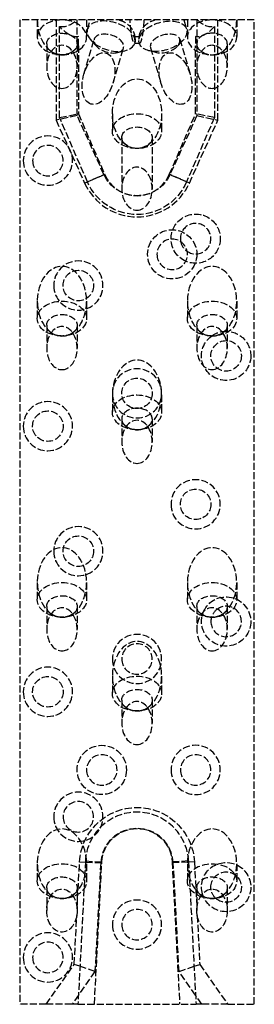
# Model space of a CAD drawing. Header units: millimetres. Extents: x -25 to 25, y -210 to 0.
import ezdxf

# ---------------------------------------------------------------- set-up
doc = ezdxf.new("R2010")
doc.units = ezdxf.units.MM
doc.header["$LTSCALE"] = 10
doc.linetypes.add('ALLCAD_Strich', pattern=[0.2, 0.15, -0.05])
doc.layers.add('BESCH_KONT_sich_schn_ansi_2d', color=40, linetype='Continuous')

msp = doc.modelspace()

# ---------------------------------------------------------------- linework, layer by layer
at = {"layer": 'BESCH_KONT_sich_schn_ansi_2d', "linetype": 'ALLCAD_Strich', "extrusion": (0, 1, -2.220446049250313e-16)}
for p, q in [((-25, 2.842170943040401e-14), (-25.00000000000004, -210)), ((25.00000000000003, -2.842170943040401e-14), (-25.00000000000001, 5.684341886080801e-14)), ((-21.24999999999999, 1.4210854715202e-14), (-21.24999999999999, -3.712310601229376)), ((-17.25000000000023, 0), (-17.25000000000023, -21.37610492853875)), ((-12.75000000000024, -5.126524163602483), (-12.75000000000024, 0)), ((-10.74999999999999, 1.4210854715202e-14), (-10.74999999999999, -3.712310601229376)), ((-10.56097716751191, -1.976599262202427), (-9.975481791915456, 1.4210854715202e-14)), ((12.74999999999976, 0), (12.74999999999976, -5.126524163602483)), ((-16.5, -20.82842712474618), (-16.49999999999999, -1.39087274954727)), ((-0.00984496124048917, -0.007131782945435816), (-0.00984496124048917, -0.00449612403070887)), ((-0.008139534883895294, -0.00449612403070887), (-0.008139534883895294, -0.007131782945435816)), ((-0.007131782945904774, -0.001782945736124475), (-0.00635658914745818, -0.001782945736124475)), ((-0.00635658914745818, -0.00984496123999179), (-0.007131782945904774, -0.00984496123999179)), ((-0.006511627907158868, -0.003333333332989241), (-0.006976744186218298, -0.003333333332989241)), ((-0.006976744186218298, -0.00829457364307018), (-0.006511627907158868, -0.00829457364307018)), ((-0.005348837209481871, -0.007131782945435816), (-0.005348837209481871, -0.00449612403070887)), ((-0.003643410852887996, -0.00449612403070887), (-0.003643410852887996, -0.007131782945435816)), ((-0.002713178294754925, -0.009689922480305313), (-0.002713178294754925, -0.001937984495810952)), ((-0.002713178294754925, -0.001937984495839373), (0.001007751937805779, -0.001937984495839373)), ((-0.00100775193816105, -0.009689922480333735), (-0.002713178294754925, -0.009689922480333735)), ((0.001007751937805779, -0.007054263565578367), (-0.00100775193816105, -0.007054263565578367)), ((-0.00100775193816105, -0.007054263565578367), (-0.00100775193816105, -0.009689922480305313)), ((0.0005632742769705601, -0.00348837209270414), (-0.0009871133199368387, -0.00348837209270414)), ((-0.0009871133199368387, -0.00348837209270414), (-0.0009871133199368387, -0.005658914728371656)), ((-0.0009871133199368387, -0.005658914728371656), (0.0005632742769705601, -0.005658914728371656)), ((0.001493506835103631, -0.004728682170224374), (0.001493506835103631, -0.004418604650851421)), ((0.003178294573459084, -0.004108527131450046), (0.003178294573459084, -0.004883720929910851)), ((0.003953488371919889, -0.007131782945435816), (0.003953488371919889, -0.00449612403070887)), ((0.005658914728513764, -0.00449612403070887), (0.005658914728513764, -0.007131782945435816)), ((0.006666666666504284, -0.001782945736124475), (0.007441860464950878, -0.001782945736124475)), ((0.007441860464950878, -0.00984496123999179), (0.006666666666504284, -0.00984496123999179)), ((0.00728682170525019, -0.003333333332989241), (0.006821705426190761, -0.003333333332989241)), ((0.006821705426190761, -0.00829457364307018), (0.00728682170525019, -0.00829457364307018)), ((0.008449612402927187, -0.007131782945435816), (0.008449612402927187, -0.00449612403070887)), ((0.01015503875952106, -0.00449612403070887), (0.01015503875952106, -0.007131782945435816)), ((9.975481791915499, -1.4210854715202e-14), (10.56097716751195, -1.976599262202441)), ((10.75000000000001, -1.4210854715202e-14), (10.75000000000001, -3.712310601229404)), ((16.50000000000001, -1.39087274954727), (16.50000000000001, -20.82842712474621)), ((17.24999999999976, -21.37610492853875), (17.24999999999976, -2.842170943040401e-14)), ((21.25000000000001, -2.842170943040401e-14), (21.25000000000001, -3.712310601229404)), ((24.99999999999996, -210), (25.00000000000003, -2.842170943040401e-14)), ((-12.49999999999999, -5.533985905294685), (-12.49999999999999, -3.533985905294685)), ((-11.31883282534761, -11.5769501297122), (-9.108641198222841, -4.115468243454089)), ((9.10864119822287, -4.115468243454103), (11.31883282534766, -11.57695012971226)), ((12.50000000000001, -3.533985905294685), (12.50000000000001, -5.533985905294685)), ((-19.24999999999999, -5.126524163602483), (-19.24999999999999, -10)), ((-12.74999999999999, -5.126524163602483), (-12.74999999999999, -10)), ((-12.49999999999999, -5.533985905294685), (-12.5, -20.00000000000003)), ((-8.587946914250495, -5.631038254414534), (-9.719855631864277, -4.424827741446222)), ((-5.086504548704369, -13.42304987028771), (-2.876312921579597, -5.961567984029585)), ((-0.5644394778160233, -4.945268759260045), (0.564439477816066, -4.945268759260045)), ((-0.4933699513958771, -4.958760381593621), (-0.4486172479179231, -4.807677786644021)), ((0.4485816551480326, -4.807557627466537), (0.4933699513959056, -4.958760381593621)), ((2.876312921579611, -5.9615679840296), (5.086504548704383, -13.42304987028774)), ((8.587946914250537, -5.631038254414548), (9.719855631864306, -4.424827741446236)), ((12.50000000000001, -20), (12.50000000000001, -5.533985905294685)), ((12.75000000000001, -5.126524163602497), (12.75000000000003, -10.00000000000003)), ((19.25000000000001, -5.126524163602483), (19.25000000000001, -10.00000000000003)), ((-4.138442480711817, -6.949041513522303), (-2.532194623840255, -6.553909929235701)), ((4.138442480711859, -6.949041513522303), (2.532194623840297, -6.553909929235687)), ((-12.75000000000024, -20.4031704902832), (-12.75000000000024, -10)), ((12.74999999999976, -10.00000000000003), (12.74999999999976, -20.40317049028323)), ((-12.75000000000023, -20.40317049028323), (-17.25000000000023, -21.37610492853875)), ((-16.5, -20.82842712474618), (-12.5, -20)), ((-10.55403159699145, -34.56753949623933), (-16.5, -20.82842712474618)), ((-7.057798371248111, -32.9515593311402), (-12.75000000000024, -20.40317049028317)), ((-12.49999999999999, -20.00000000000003), (-6.883064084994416, -32.97883010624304)), ((-5.249999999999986, -20), (-5.249999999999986, -23.71231060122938)), ((5.250000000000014, -20), (5.250000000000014, -23.71231060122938)), ((6.88306408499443, -32.97883010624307), (12.50000000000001, -20)), ((12.74999999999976, -20.40317049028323), (7.057798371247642, -32.9515593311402)), ((16.50000000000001, -20.82842712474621), (10.55403159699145, -34.56753949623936)), ((16.50000000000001, -20.82842712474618), (12.50000000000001, -20)), ((12.74999999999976, -20.40317049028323), (17.24999999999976, -21.37610492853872)), ((-17.25000000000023, -21.37610492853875), (-11.1558748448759, -34.81052926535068)), ((11.15587484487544, -34.81052926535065), (17.24999999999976, -21.37610492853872)), ((-3.249999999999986, -25.12652416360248), (-3.249999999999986, -36)), ((3.250000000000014, -25.12652416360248), (3.250000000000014, -36)), ((-11.15587484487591, -34.81052926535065), (-7.057798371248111, -32.9515593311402)), ((-6.883064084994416, -32.97883010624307), (-10.55403159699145, -34.56753949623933)), ((10.55403159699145, -34.56753949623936), (6.88306408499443, -32.97883010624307)), ((11.15587484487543, -34.81052926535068), (7.057798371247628, -32.95155933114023)), ((-21.25, -60.00000000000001), (-21.25, -63.71231060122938)), ((-10.75, -59.99999999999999), (-10.75, -63.71231060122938)), ((10.75, -60.00000000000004), (10.75, -63.7123106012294)), ((21.25, -60.00000000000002), (21.25, -63.7123106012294)), ((-19.25, -65.12652416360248), (-19.25, -70)), ((-12.75, -65.12652416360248), (-12.75, -70)), ((12.75, -65.1265241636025), (12.75, -70.00000000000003)), ((19.25, -65.12652416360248), (19.25, -70.00000000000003)), ((-5.250000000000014, -80), (-5.250000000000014, -83.71231060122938)), ((5.249999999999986, -80), (5.249999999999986, -83.71231060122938)), ((-3.250000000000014, -85.12652416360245), (-3.250000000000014, -90)), ((3.249999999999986, -85.12652416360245), (3.249999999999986, -90)), ((-21.25000000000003, -120), (-21.25000000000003, -123.7123106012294)), ((-10.75000000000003, -120), (-10.75000000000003, -123.7123106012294)), ((10.74999999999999, -120), (10.74999999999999, -123.7123106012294)), ((21.24999999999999, -120), (21.24999999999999, -123.7123106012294)), ((-19.25000000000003, -125.1265241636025), (-19.25000000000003, -130)), ((-12.75000000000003, -125.1265241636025), (-12.75000000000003, -130)), ((12.74999999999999, -125.1265241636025), (12.74999999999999, -130)), ((19.24999999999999, -125.1265241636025), (19.24999999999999, -130)), ((-5.250000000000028, -140), (-5.250000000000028, -143.7123106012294)), ((5.249999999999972, -140), (5.249999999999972, -143.7123106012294)), ((-3.250000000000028, -145.1265241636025), (-3.250000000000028, -150)), ((3.249999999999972, -145.1265241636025), (3.249999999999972, -150)), ((-21.25000000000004, -180), (-21.25000000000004, -183.7123106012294)), ((-12.75944062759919, -189.6499287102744), (-12.23321180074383, -179.6088845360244)), ((-10.98492488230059, -179.4243044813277), (-12.58732918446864, -210)), ((-12.23321180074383, -179.6088845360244), (-10.99799094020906, -179.6736197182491)), ((-10.99799094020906, -179.6736197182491), (-7.739378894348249, -179.8443963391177)), ((-10.98492488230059, -179.4243044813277), (-7.489721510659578, -179.607480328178)), ((-10.75000000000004, -180), (-10.75000000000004, -183.7123106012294)), ((-9.082525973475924, -210), (-7.489721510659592, -179.607480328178)), ((-7.739378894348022, -179.8443963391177), (-8.95291266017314, -203)), ((10.98492488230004, -179.4243044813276), (7.489721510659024, -179.6074803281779)), ((7.489721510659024, -179.6074803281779), (9.082525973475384, -210)), ((10.9979909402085, -179.6736197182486), (7.739378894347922, -179.8443963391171)), ((8.952912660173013, -203), (7.739378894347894, -179.8443963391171)), ((10.74999999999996, -180), (10.74999999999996, -183.7123106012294)), ((10.98492488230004, -179.4243044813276), (12.58732918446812, -210)), ((12.2332118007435, -179.6088845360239), (10.9979909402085, -179.6736197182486)), ((12.23321180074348, -179.6088845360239), (12.75944062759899, -189.6499287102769)), ((21.24999999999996, -180), (21.24999999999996, -183.7123106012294)), ((-19.25000000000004, -185.1265241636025), (-19.25000000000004, -190)), ((-12.75000000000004, -185.1265241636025), (-12.75000000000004, -189.9736310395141)), ((12.74999999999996, -185.1265241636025), (12.74999999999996, -189.9736310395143)), ((19.24999999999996, -185.1265241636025), (19.24999999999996, -190)), ((-13.37921364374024, -201.4759023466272), (-12.83134035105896, -191.02185716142)), ((12.83134035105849, -191.0218571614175), (13.37921364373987, -201.4759023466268)), ((-19.34785107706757, -210), (-13.37921364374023, -201.4759023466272)), ((-12.16255529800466, -201.8948314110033), (-13.37921364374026, -201.4759023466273)), ((12.16255529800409, -201.8948314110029), (13.37921364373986, -201.4759023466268)), ((13.3792136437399, -201.4759023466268), (19.34785107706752, -210)), ((-8.95291266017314, -203), (-12.48482442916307, -208.044092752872)), ((-8.95291266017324, -203.0000000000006), (-12.16255529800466, -201.8948314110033)), ((8.952912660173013, -203), (12.16255529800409, -201.8948314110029)), ((12.4848244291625, -208.0440927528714), (8.952912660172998, -203)), ((-19.34785107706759, -210), (-25.00000000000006, -210)), ((-13.85436542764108, -210), (-19.34785107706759, -210)), ((-12.48482442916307, -208.044092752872), (-13.85436542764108, -210)), ((-12.58732918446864, -210), (-13.85436542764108, -210)), ((-12.58732918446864, -210), (12.58732918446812, -210)), ((13.85436542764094, -210), (12.4848244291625, -208.0440927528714)), ((13.85436542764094, -210), (12.58732918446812, -210)), ((19.3478510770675, -210), (13.85436542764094, -210)), ((19.3478510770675, -210), (24.99999999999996, -210))]:
    msp.add_line(p, q, dxfattribs=at)
at = {"layer": 'BESCH_KONT_sich_schn_ansi_2d', "linetype": 'ALLCAD_Strich', "extrusion": (0, -2.220446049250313e-16, -1)}
for centre, radius in [((19.00000000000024, -30), 5.25), ((19.00000000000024, -30), 3.25), ((-7.5, -50), 3.25), ((12.50000000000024, -56.66), 5.25), ((2.557953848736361e-13, -79.66), 5.25), ((19.00000000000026, -86.66), 5.25), ((-12.49999999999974, -103.33), 5.25), ((12.50000000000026, -113.33), 5.25), ((2.700062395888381e-13, -136.33), 5.25), ((2.700062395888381e-13, -136.33), 3.25), ((19.00000000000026, -143.33), 5.25), ((-12.49999999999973, -160), 5.25), ((7.500000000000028, -160), 3.25), ((-12.49999999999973, -160), 3.25), ((12.50000000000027, -170), 5.25), ((12.50000000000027, -170), 3.25), ((2.700062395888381e-13, -193), 5.25), ((2.700062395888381e-13, -193), 3.25), ((19.00000000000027, -200), 5.25), ((19.00000000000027, -200), 3.25)]:
    msp.add_circle(centre, radius, dxfattribs=at)
at = {"layer": 'BESCH_KONT_sich_schn_ansi_2d', "linetype": 'ALLCAD_Strich'}
for centre, radius in [((7.5, -50), 5.25), ((-12.50000000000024, -56.66), 3.25), ((18.99999999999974, -71.66), 3.25), ((-2.557953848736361e-13, -79.66), 3.25), ((-19.00000000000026, -86.66), 3.25), ((12.49999999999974, -103.33), 3.25), ((-12.50000000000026, -113.33), 3.25), ((-19.00000000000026, -143.33), 3.25), ((-7.500000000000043, -160), 5.25)]:
    msp.add_circle(centre, radius, dxfattribs=at)
at = {"layer": 'BESCH_KONT_sich_schn_ansi_2d', "linetype": 'ALLCAD_Strich', "extrusion": (0, -2.220446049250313e-16, -1)}
for centre, radius, start, end in [((0.007131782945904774, -0.00449612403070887), 0.002713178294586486, 0, 89.99999999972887), ((0.007131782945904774, -0.007131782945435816), 0.002713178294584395, 270.0000000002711, 0), ((0.006356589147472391, -0.00449612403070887), 0.002713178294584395, 90.00000000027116, 180), ((0.006356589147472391, -0.007131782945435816), 0.002713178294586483, 180, 269.9999999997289), ((-0.001007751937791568, -0.004108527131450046), 0.002170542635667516, 90.00000000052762, 180), ((-0.001007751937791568, -0.004883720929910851), 0.002170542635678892, 180, 269.9999999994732), ((-0.006666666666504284, -0.00449612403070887), 0.002713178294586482, 0, 89.99999999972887), ((-0.006666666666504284, -0.007131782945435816), 0.002713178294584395, 270, 359.9999999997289), ((-0.007441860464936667, -0.00449612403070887), 0.002713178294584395, 90.00000000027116, 180), ((-0.007441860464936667, -0.007131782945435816), 0.002713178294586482, 180, 269.9999999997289), ((2.415845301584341e-13, -29.74999999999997), 7.750000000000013, 204.4000000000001, 335.5999999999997), ((0, -30.00000000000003), 11.49999999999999, 203.4018390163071, 336.5981609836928), ((-12.49999999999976, -46.66), 5.249999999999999, 358.9134218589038, 180), ((-12.49999999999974, -46.66), 5.249999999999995, 293.600731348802, 358.9134218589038), ((-12.49999999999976, -46.66), 5.249999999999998, 180, 293.600731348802), ((-18.99999999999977, -71.66000000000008), 5.250000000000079, 53.8036089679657, 80.09326145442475), ((-18.99999999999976, -71.66000000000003), 5.250000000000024, 80.09326145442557, 180), ((-18.99999999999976, -71.66), 5.249999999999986, 180, 53.80360896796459), ((-18.99999999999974, -128.33), 5.250000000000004, 24.51871204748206, 180), ((-18.99999999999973, -128.33), 5.250000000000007, 180, 16.4423751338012), ((-18.99999999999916, -128.3299999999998), 5.249999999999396, 16.44237513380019, 24.51871204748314), ((1.84741111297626e-13, -180.2500000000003), 12.25000000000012, 2.999999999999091, 176.9999999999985), ((2.700062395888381e-13, -180), 7.500000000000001, 2.999999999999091, 177.0000000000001), ((-18.99999999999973, -185), 5.25, 344.1494507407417, 180), ((-18.99999999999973, -185), 3.25, 0, 313.7445763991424), ((-19.00000000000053, -184.9999999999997), 5.250000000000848, 338.4166798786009, 344.1494507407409), ((-18.99999999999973, -185), 5.25, 180, 338.4166798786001), ((-19.00000000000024, -185), 3.250000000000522, 352.6694148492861, 359.9999999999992), ((-18.99999999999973, -185), 3.250000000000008, 313.7445763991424, 352.6694148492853)]:
    msp.add_arc(centre, radius, start, end, dxfattribs=at)
at = {"layer": 'BESCH_KONT_sich_schn_ansi_2d', "linetype": 'ALLCAD_Strich'}
for centre, radius, start, end in [((-0.006976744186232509, -0.00449612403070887), 0.001162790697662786, 89.999999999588, 180), ((-0.006976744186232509, -0.007131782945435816), 0.001162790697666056, 180, 270.000000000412), ((-0.006511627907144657, -0.00449612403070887), 0.001162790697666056, 0, 90.000000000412), ((-0.006511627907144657, -0.007131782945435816), 0.001162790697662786, 270, 4.119963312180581e-10), ((0.0005632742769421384, -0.004418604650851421), 0.0009302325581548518, 0, 89.99999999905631), ((0.0005632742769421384, -0.004728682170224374), 0.0009302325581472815, 270, 359.9999999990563), ((0.00682170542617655, -0.00449612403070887), 0.001162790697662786, 89.999999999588, 180), ((0.00682170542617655, -0.007131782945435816), 0.001162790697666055, 180, 270.000000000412), ((0.007286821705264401, -0.00449612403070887), 0.001162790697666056, 0, 90.000000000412), ((0.007286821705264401, -0.007131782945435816), 0.001162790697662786, 269.999999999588, 0), ((1.4210854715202e-14, -30.00000000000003), 7.500000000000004, 203.4018390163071, 336.5981609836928), ((-2.273736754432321e-13, -29.75000000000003), 12.25000000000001, 204.4000000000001, 335.5999999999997), ((12.49999999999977, -46.66000000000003), 3.249999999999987, 236.0640643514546, 179.9999999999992), ((12.49999999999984, -46.66), 3.250000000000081, 180, 191.4217824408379), ((12.49999999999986, -46.65999999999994), 3.25000000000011, 191.4217824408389, 236.0640643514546), ((18.99999999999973, -128.33), 3.25, 180, 125.4552081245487), ((18.99999999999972, -128.33), 3.249999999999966, 125.4552081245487, 163.7885707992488), ((18.99999999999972, -128.33), 3.249999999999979, 163.788570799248, 180), ((-2.700062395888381e-13, -180.0000000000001), 11, 2.999999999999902, 177.0000000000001), ((-5.684341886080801e-14, -180.25), 7.749999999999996, 3.000000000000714, 177.0000000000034)]:
    msp.add_arc(centre, radius, start, end, dxfattribs=at)
for centre, major_axis, ratio, start_param, end_param in [((-15.99999999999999, 0), (2.512147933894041e-15, 7.424621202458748), 0.7071067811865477, 1.57079632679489, 2.696110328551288), ((-15.99999999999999, -3.712310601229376), (-5.250000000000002, 4.904669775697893e-15), 0.7071067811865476, -1.570796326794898, 1.570796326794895), ((-15.99999999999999, 6), (2.512147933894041e-15, 7.424621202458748), 0.7071067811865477, 3.046209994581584, 3.771432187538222), ((-15.99999999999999, -3.712310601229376), (5.250000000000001, 2.631774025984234e-15), 0.7071067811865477, -1.570796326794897, 1.570796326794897), ((5.527173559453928, -3.467679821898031), (-5.033803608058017, -1.491080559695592), 0.5735764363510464, -6.75989230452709, -0.4767069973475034), ((16.00000000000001, -3.712310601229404), (-5.250000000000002, 7.416817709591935e-15), 0.7071067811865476, -1.570796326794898, 1.570796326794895), ((16.00000000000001, 5.999999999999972), (2.512147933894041e-15, 7.424621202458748), 0.7071067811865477, 2.511753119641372, 3.236975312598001), ((16.00000000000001, -3.712310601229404), (5.250000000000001, 2.631774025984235e-15), 0.7071067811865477, -1.570796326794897, 1.570796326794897), ((16.00000000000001, -2.842170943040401e-14), (2.512147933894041e-15, 7.424621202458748), 0.7071067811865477, -2.696110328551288, -1.570796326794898), ((16.00000000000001, -5.126524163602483), (3.250000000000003, -3.33066907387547e-15), 0.7071067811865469, -0.7850855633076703, 3.141592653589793), ((-15.99999999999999, 0), (2.512147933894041e-15, 7.424621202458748), 0.7071067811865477, -2.696110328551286, -2.411864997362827), ((16.00000000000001, -2.842170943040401e-14), (2.512147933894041e-15, 7.424621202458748), 0.7071067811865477, 2.411864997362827, 2.696110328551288), ((16.00000000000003, -5.126524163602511), (-3.250000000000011, 2.842170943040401e-14), 0.7071067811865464, -2.664535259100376e-15, 0.7850855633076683), ((-15.99999999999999, 0), (2.512147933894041e-15, 7.424621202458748), 0.7071067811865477, 2.696110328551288, 3.141592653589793), ((-15.99999999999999, 0), (2.512147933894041e-15, 7.424621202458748), 0.7071067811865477, -3.141592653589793, -2.696110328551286), ((-8.202668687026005, -12.49999999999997), (1.609288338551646, 5.43286638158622), 0.5735764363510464, -3.141592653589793, 3.141592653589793), ((8.20266868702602, -12.49999999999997), (-1.609288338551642, 5.43286638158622), 0.5735764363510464, -3.141592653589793, 3.141592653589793), ((16.00000000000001, -5.126524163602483), (3.250000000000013, 2.34035013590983e-13), 0.7071067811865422, -2.356507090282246, -0.7850855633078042), ((16.00000000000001, -2.842170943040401e-14), (2.512147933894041e-15, 7.424621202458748), 0.7071067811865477, 2.696110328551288, 3.141592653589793), ((16.00000000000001, -2.842170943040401e-14), (2.512147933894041e-15, 7.424621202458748), 0.7071067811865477, -3.141592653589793, -2.696110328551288), ((1.4210854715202e-14, -20), (2.512147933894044e-15, 7.424621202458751), 0.7071067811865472, -3.141592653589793, 3.141592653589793), ((1.4210854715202e-14, -23.71231060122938), (5.25, -1.776356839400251e-15), 0.7071067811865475, -1.570796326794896, 4.71238898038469), ((1.4210854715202e-14, -25.12652416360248), (3.25, -1.099649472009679e-15), 0.7071067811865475, -3.141592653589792, 3.141592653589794), ((-16, -60), (2.512147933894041e-15, 7.424621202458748), 0.7071067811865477, -2.696110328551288, 2.696110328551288), ((16, -60.00000000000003), (2.512147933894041e-15, 7.424621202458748), 0.7071067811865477, -2.696110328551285, 2.696110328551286), ((-16, -63.71231060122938), (5.25, -1.776356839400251e-15), 0.7071067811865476, -1.570796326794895, 4.712388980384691), ((16, -63.7123106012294), (5.25, -1.776356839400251e-15), 0.7071067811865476, -1.570796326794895, 4.712388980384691), ((-16, -60), (2.512147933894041e-15, 7.424621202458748), 0.7071067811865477, 2.696110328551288, 3.141592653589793), ((-16, -60), (2.512147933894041e-15, 7.424621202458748), 0.7071067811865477, -3.141592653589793, -2.696110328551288), ((16, -60.00000000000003), (2.512147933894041e-15, 7.424621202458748), 0.7071067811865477, 2.696110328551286, 3.141592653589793), ((16, -60.00000000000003), (2.512147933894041e-15, 7.424621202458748), 0.7071067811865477, -3.141592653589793, -2.696110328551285), ((-1.4210854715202e-14, -80), (2.512147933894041e-15, 7.424621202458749), 0.7071067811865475, -2.696110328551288, 2.696110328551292), ((-1.4210854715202e-14, -83.71231060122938), (5.25, -1.776356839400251e-15), 0.7071067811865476, -1.570796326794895, 4.712388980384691), ((0, -85.12652416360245), (3.249999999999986, -2.886579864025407e-15), 0.7071067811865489, -0.785085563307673, 3.14159265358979), ((-1.4210854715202e-14, -85.12652416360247), (-3.249999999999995, 1.4210854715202e-14), 0.7071067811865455, -3.552713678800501e-15, 0.7850855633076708), ((-1.4210854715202e-14, -85.12652416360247), (3.249999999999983, 2.302602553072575e-13), 0.7071067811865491, -2.356507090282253, -0.7850855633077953), ((-1.4210854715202e-14, -80), (2.512147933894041e-15, 7.424621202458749), 0.7071067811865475, 2.696110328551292, 3.141592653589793), ((-1.4210854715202e-14, -80), (2.512147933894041e-15, 7.424621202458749), 0.7071067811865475, -3.141592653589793, -2.696110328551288), ((-16.00000000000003, -120), (2.512147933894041e-15, 7.424621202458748), 0.7071067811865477, -2.696110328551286, 2.696110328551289), ((15.99999999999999, -120), (2.512147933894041e-15, 7.424621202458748), 0.7071067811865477, -2.696110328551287, 2.696110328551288), ((-16.00000000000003, -123.7123106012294), (5.25, -1.776356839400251e-15), 0.7071067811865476, -1.570796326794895, 4.712388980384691), ((15.99999999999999, -123.7123106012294), (5.25, -1.776356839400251e-15), 0.7071067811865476, -1.570796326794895, 4.712388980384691), ((-16.00000000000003, -120), (2.512147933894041e-15, 7.424621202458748), 0.7071067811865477, 2.696110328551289, 3.141592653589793), ((-16.00000000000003, -120), (2.512147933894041e-15, 7.424621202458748), 0.7071067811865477, -3.141592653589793, -2.696110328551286), ((15.99999999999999, -120), (2.512147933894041e-15, 7.424621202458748), 0.7071067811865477, 2.696110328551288, 3.141592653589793), ((15.99999999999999, -120), (2.512147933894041e-15, 7.424621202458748), 0.7071067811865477, -3.141592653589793, -2.696110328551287), ((-2.842170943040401e-14, -140), (2.512147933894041e-15, 7.424621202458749), 0.7071067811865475, -2.696110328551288, 2.696110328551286), ((-2.842170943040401e-14, -143.7123106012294), (5.25, -1.776356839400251e-15), 0.7071067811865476, -1.570796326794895, 4.712388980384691), ((-2.842170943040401e-14, -140), (2.512147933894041e-15, 7.424621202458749), 0.7071067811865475, 2.696110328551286, 3.141592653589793), ((-2.842170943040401e-14, -140), (2.512147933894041e-15, 7.424621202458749), 0.7071067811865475, -3.141592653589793, -2.696110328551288), ((-16.00000000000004, -180), (2.512147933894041e-15, 7.424621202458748), 0.7071067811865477, -2.696110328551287, 2.696110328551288), ((15.99999999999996, -180), (2.512147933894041e-15, 7.424621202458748), 0.7071067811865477, -2.696110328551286, 2.696110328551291), ((-16.00000000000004, -183.7123106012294), (5.25, -1.776356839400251e-15), 0.7071067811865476, -1.570796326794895, 4.712388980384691), ((15.99999999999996, -183.7123106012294), (5.25, -1.776356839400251e-15), 0.7071067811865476, -1.570796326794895, 4.712388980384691), ((-16.00000000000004, -180), (2.512147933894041e-15, 7.424621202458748), 0.7071067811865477, 2.696110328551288, 3.141592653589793), ((-16.00000000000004, -180), (2.512147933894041e-15, 7.424621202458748), 0.7071067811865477, -3.141592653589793, -2.696110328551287), ((15.99999999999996, -180), (2.512147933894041e-15, 7.424621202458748), 0.7071067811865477, 2.696110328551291, 3.141592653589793), ((15.99999999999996, -180), (2.512147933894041e-15, 7.424621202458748), 0.7071067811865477, -3.141592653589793, -2.696110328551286)]:
    msp.add_ellipse(centre, major_axis=major_axis, ratio=ratio, start_param=start_param, end_param=end_param, dxfattribs=at)
at = {"layer": 'BESCH_KONT_sich_schn_ansi_2d', "linetype": 'ALLCAD_Strich', "extrusion": (0, -2.220446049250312e-16, -0.9999999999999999)}
for centre, major_axis, ratio, start_param, end_param in [((-15.99999999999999, 5.5), (3.712310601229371, -8.962310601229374), 0.4142135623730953, 0.05567050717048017, 0.8807808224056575), ((-16.00000000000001, -125.1265241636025), (-3.250000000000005, 0), 0.7071067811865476, 0, 3.926678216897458)]:
    msp.add_ellipse(centre, major_axis=major_axis, ratio=ratio, start_param=start_param, end_param=end_param, dxfattribs=at)
at = {"layer": 'BESCH_KONT_sich_schn_ansi_2d', "linetype": 'ALLCAD_Strich', "extrusion": (0, -2.220446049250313e-16, -1)}
for centre, major_axis, ratio, start_param, end_param in [((-5.5271735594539, -3.467679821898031), (5.033803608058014, -1.491080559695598), 0.5735764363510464, -9.901484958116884, -3.618299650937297), ((-15.99999999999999, -5.126524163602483), (-3.250000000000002, 0), 0.7071067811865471, -1.77635683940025e-15, 3.926678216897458), ((-5.992477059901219, -5.038518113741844), (3.116164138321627, -0.9230498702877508), 0.5735764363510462, -3.618299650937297, 2.664885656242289), ((-15.99999999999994, -5.126524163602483), (-3.250000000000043, 1.310063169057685e-14), 0.7071067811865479, -0.7850855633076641, -5.995204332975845e-15), ((-15.99999999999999, -10), (1.555139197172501e-15, 4.596194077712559), 0.7071067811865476, -3.141592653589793, 3.141592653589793), ((16.00000000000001, -10.00000000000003), (1.555139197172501e-15, 4.596194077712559), 0.7071067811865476, -3.141592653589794, 3.141592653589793), ((-15.99999999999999, -5.126524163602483), (-3.250000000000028, 2.380318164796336e-13), 0.7071067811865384, -2.356507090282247, -0.7850855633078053), ((1.4210854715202e-14, -36), (1.555139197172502e-15, 4.59619407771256), 0.7071067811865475, -3.141592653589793, 3.141592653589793), ((-16, -65.12652416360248), (-3.249999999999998, 0), 0.7071067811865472, -1.77635683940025e-15, 3.926678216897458), ((16, -65.12652416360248), (-3.25, 0), 0.7071067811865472, -2.664535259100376e-15, 3.926678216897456), ((-16, -70), (1.555139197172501e-15, 4.596194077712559), 0.7071067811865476, -3.141592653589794, 3.141592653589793), ((-15.99999999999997, -65.12652416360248), (-3.250000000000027, 6.661338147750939e-15), 0.7071067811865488, -0.7850855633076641, -1.998401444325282e-15), ((-16, -65.12652416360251), (-3.250000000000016, 2.191580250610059e-13), 0.7071067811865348, -2.356507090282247, -0.7850855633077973), ((16, -65.12652416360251), (-3.249999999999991, 3.241851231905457e-14), 0.7071067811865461, -0.785085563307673, -2.55351295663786e-15), ((16, -70), (1.555139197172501e-15, 4.596194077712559), 0.7071067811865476, -3.141592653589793, 3.141592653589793), ((16, -65.12652416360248), (-3.250000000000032, 2.360334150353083e-13), 0.7071067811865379, -2.356507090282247, -0.7850855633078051), ((-1.4210854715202e-14, -90.00000000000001), (1.555139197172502e-15, 4.59619407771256), 0.7071067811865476, -3.141592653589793, 3.141592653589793), ((15.99999999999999, -125.1265241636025), (-3.250000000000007, 0), 0.7071067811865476, 0, 3.926678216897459), ((-16.00000000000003, -130), (1.555139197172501e-15, 4.596194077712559), 0.7071067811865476, -3.141592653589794, 3.141592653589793), ((-16.00000000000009, -125.1265241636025), (-3.249999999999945, -8.21565038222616e-14), 0.7071067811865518, -0.7850855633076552, 2.386979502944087e-14), ((15.99999999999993, -125.1265241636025), (-3.249999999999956, -7.838174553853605e-14), 0.7071067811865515, -0.7850855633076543, 2.164934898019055e-14), ((15.99999999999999, -130), (1.555139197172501e-15, 4.596194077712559), 0.7071067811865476, -3.141592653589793, 3.141592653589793), ((-16.00000000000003, -125.1265241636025), (-3.249999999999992, 2.393640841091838e-13), 0.7071067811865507, -2.356507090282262, -0.7850855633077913), ((15.99999999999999, -125.1265241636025), (-3.249999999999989, 2.378097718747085e-13), 0.7071067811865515, -2.356507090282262, -0.7850855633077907), ((-1.4210854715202e-14, -145.1265241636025), (-3.250000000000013, 0), 0.7071067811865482, 7.729685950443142e-16, 3.926678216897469), ((-2.842170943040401e-14, -145.1265241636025), (-3.250000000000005, 7.549516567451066e-15), 0.707106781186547, -0.7850855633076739, -2.775557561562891e-15), ((-2.842170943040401e-14, -150), (1.555139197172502e-15, 4.59619407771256), 0.7071067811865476, -3.141592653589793, 3.141592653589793), ((-2.842170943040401e-14, -145.1265241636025), (-3.250000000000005, 2.40696351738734e-13), 0.7071067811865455, -2.356507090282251, -0.7850855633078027), ((-16.00000000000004, -185.1265241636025), (-3.250000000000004, 0), 0.7071067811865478, 0, 3.926678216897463), ((15.99999999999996, -185.1265241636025), (-3.25, 0), 0.7071067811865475, -8.881784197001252e-16, 3.926678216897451), ((-16.00000000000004, -190), (1.555139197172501e-15, 4.596194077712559), 0.7071067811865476, 1.794996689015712, 7.777742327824), ((-16.00000000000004, -185.1265241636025), (-3.249999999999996, 2.220446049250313e-15), 0.7071067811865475, -0.7850855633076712, -1.110223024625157e-15), ((-16.00000000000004, -185.1265241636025), (-3.249999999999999, 2.355893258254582e-13), 0.7071067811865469, -2.356507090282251, -0.7850855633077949), ((15.99999999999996, -185.1265241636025), (-3.249999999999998, -1.13242748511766e-14), 0.7071067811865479, -0.7850855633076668, 3.219646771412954e-15), ((15.99999999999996, -190), (1.555139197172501e-15, 4.596194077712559), 0.7071067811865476, -1.494557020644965, 4.48818861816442), ((15.99999999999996, -185.1265241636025), (-3.250000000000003, 2.369215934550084e-13), 0.7071067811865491, -2.356507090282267, -0.7850855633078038), ((-16.00000000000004, -193.0577658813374), (2.34026232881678, 5.251468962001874), 0.4294309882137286, 0.6906383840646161, 0.9910780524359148), ((15.99999999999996, -193.0577658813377), (2.34026232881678, -5.251468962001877), 0.4294309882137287, 2.150514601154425, 2.450954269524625)]:
    msp.add_ellipse(centre, major_axis=major_axis, ratio=ratio, start_param=start_param, end_param=end_param, dxfattribs=at)
at = {"layer": 'BESCH_KONT_sich_schn_ansi_2d', "linetype": 'ALLCAD_Strich', "extrusion": (-1.232595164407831e-32, -2.220446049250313e-16, -1)}
for centre, major_axis, ratio, start_param, end_param in [((16.00000000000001, 5.499999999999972), (3.712310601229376, 8.962310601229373), 0.414213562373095, 2.260811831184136, 3.085922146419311), ((5.992477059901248, -5.038518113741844), (3.116164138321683, 0.9230498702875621), 0.5735764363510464, -5.806478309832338, 0.476706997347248)]:
    msp.add_ellipse(centre, major_axis=major_axis, ratio=ratio, start_param=start_param, end_param=end_param, dxfattribs=at)
at = {"layer": 'BESCH_KONT_sich_schn_ansi_2d', "linetype": 'ALLCAD_Strich'}
for points, knots in [([(-3.804787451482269, 0), (-3.373804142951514, -0.1195009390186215), (-2.966001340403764, -0.2894036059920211), (-2.59199136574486, -0.5063420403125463), (-2.170191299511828, -0.7510003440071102), (-1.799290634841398, -1.050874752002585), (-1.48923271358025, -1.395055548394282), (-1.200904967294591, -1.715114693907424), (-0.9696503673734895, -2.068483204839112), (-0.7979445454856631, -2.443931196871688), (-0.6433660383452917, -2.781928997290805), (-0.5384480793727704, -3.134705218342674), (-0.4820427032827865, -3.494086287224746)], [0, 0, 0, 0, 0.136064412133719, 0.136064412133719, 0.136064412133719, 0.2895148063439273, 0.2895148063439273, 0.2895148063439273, 0.4322107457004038, 0.4322107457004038, 0.4322107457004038, 0.5606730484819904, 0.5606730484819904, 0.5606730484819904, 0.5606730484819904]), ([(-0.4820427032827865, -3.494086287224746), (-0.4518935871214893, -3.725743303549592), (-0.4033318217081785, -4.168734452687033), (-0.4058223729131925, -4.846674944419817), (-0.587338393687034, -5.043905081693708), (-0.8164254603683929, -4.664623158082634), (-1.152672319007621, -3.482579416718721), (-1.364116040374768, -1.710448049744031), (-1.485113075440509, 0)], [-0.09925483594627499, -0.09925483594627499, -0.09925483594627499, -0.09925483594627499, -0.03238077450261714, 0.0344932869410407, 0.1682414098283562, 0.3019895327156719, 0.4357376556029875, 0.8369820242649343, 0.8369820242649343, 0.8369820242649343, 0.8369820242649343]), ([(1.485113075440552, 0), (1.36411604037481, -1.710448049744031), (1.152672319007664, -3.482579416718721), (0.8164254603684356, -4.664623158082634), (0.5873383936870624, -5.043905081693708), (0.4058223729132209, -4.846674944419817), (0.4033318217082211, -4.168734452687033), (0.4518935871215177, -3.725743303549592), (0.4820427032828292, -3.494086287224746)], [-0.8369820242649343, -0.8369820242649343, -0.8369820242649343, -0.8369820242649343, -0.4357376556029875, -0.3019895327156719, -0.1682414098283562, -0.0344932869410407, 0.03238077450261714, 0.09925483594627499, 0.09925483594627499, 0.09925483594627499, 0.09925483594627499]), ([(0.4820427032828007, -3.494086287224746), (0.5275313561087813, -3.204260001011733), (0.6045976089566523, -2.918562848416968), (0.7139671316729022, -2.641272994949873), (0.9035222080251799, -2.160684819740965), (1.187624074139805, -1.711723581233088), (1.561693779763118, -1.316596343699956), (1.794231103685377, -1.070968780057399), (2.058838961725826, -0.8490556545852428), (2.351840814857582, -0.6552085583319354), (2.787986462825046, -0.3666589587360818), (3.278549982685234, -0.1459125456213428), (3.804787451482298, 0)], [0, 0, 0, 0, 0.1036939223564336, 0.1036939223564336, 0.1036939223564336, 0.2834122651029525, 0.2834122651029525, 0.2834122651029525, 0.3951326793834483, 0.3951326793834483, 0.3951326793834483, 0.5614332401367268, 0.5614332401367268, 0.5614332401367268, 0.5614332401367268])]:
    msp.add_open_spline(points, degree=3, knots=knots, dxfattribs=at)
msp.add_open_spline([(-0.4820427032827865, -3.494086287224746), (-0.1606809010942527, -3.494086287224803), (0.1606809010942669, -3.494086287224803), (0.4820427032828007, -3.494086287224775)], degree=3, dxfattribs=at)

doc.saveas('drawing.dxf')
